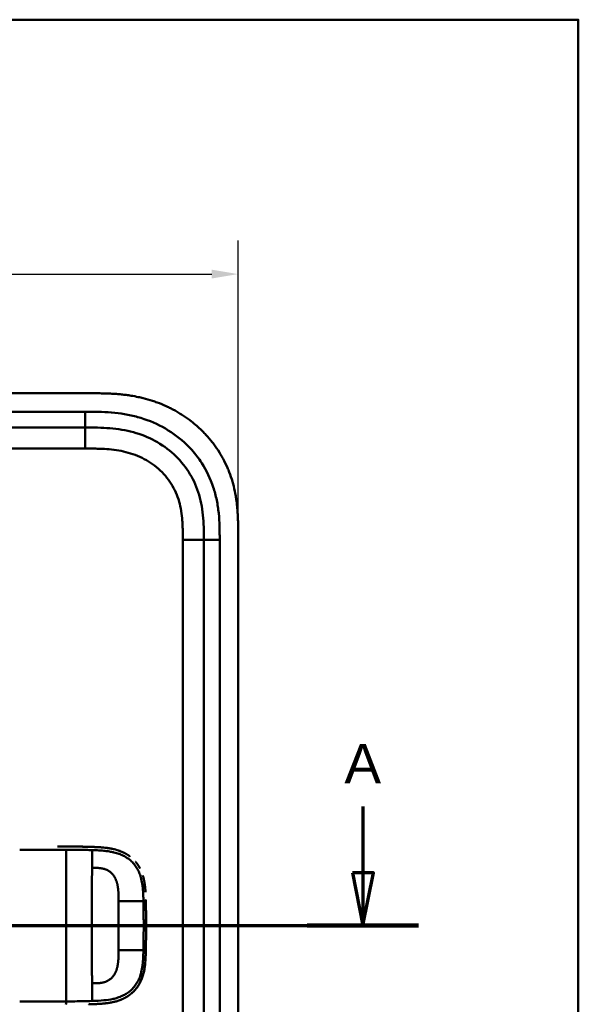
# Model space of a CAD drawing. Header units: millimetres. Extents: x 20 to 833, y 20 to 574.
# Tile 20 of 20: x 714 to 820, y 387 to 574. Entities that reach past the tile are written whole.
import ezdxf

# ---------------------------------------------------------------- set-up
doc = ezdxf.new("R2010")
doc.units = ezdxf.units.MM
doc.header["$LTSCALE"] = 2
for name, color, linetype, lineweight in [('Bemaßungen(DIN)', 7, 'Continuous', 25), ('Schnittansichtslinien(DIN)', 7, 'Continuous', 70), ('Sichtbare Kanten(DIN)', 7, 'Continuous', 50), ('Sichtbare tangentiale Kanten(DIN)', 7, 'Continuous', 50), ('Skizziergeometrie(DIN)', 7, 'Continuous', 50)]:
    doc.layers.add(name, color=color, linetype=linetype, lineweight=lineweight)
doc.styles.add('Aktuell-DINGroßer Text', font='arial.ttf')
doc.styles.add('STANDARD-DIN~0', font='arial.ttf')
doc.dimstyles.new('CAD-LAN', dxfattribs={"dimscale": 2, "dimtxt": 3.5, "dimasz": 2.5, "dimexe": 3.175, "dimexo": 0, "dimgap": 0.8, "dimtad": 1, "dimrnd": 1e-08, "dimtxsty": 'STANDARD-DIN~0', "dimcen": 0.09, "dimdle": 10, "dimclrd": 250, "dimclre": 250, "dimclrt": 250, "dimadec": 0, "dimazin": 2, "dimtfac": 1, "dimtmove": 0, "dimatfit": 3, "dimfxl": 1, "dimtolj": 1, "dimtzin": 0, "dimlwd": 25, "dimlwe": 25, "dimarcsym": 0})

# ---------------------------------------------------------------- blocks, each defined once
blk = doc.blocks.new('Ränder Standardrahmen')
at = {"layer": 'Skizziergeometrie(DIN)', "flags": 128}
blk.add_lwpolyline([(10, 10), (10, 287), (410, 287), (410, 10), (10, 10)], dxfattribs=at)
blk = doc.blocks.new('*D22')
at = {"layer": 'Bemaßungen(DIN)', "color": 250, "linetype": 'Continuous', "lineweight": 25, "true_color": 0x3f3f3f, "transparency": 16777216}
for p, q in [((541.47, 476.32), (541.47, 532.07)), ((755.47, 476.32), (755.47, 532.07)), ((546.47, 525.72), (750.47, 525.72))]:
    blk.add_line(p, q, dxfattribs=at)
at = {"layer": 'Bemaßungen(DIN)', "color": 250, "linetype": 'Continuous', "true_color": 0x3f3f3f, "transparency": 16777216}
for points in [[(546.47, 526.56), (546.47, 524.89), (541.47, 525.72)], [(750.47, 526.56), (750.47, 524.89), (755.47, 525.72)]]:
    blk.add_solid(points, dxfattribs=at)
at = {"layer": 'Defpoints', "color": 0, "linetype": 'Continuous', "transparency": 16777216}
for p in [(755.47, 525.72), (541.47, 476.32), (755.47, 476.32)]:
    blk.add_point(p, dxfattribs=at)
at = {"layer": 'Bemaßungen(DIN)', "color": 250, "linetype": 'Continuous', "lineweight": 25, "true_color": 0x3f3f3f, "transparency": 16777216, "insert": (640.7, 534.35), "char_height": 7, "attachment_point": 1, "style": 'STANDARD-DIN~0'}
blk.add_mtext('\\A1;214', dxfattribs=at)
blk = doc.blocks.new('2DTransSchnitt0')
at = {"layer": 'Schnittansichtslinien(DIN)', "linetype": 'Continuous'}
for p, q in [((260.268, 212.356), (260.268, 206.048)), ((389.57, 212.356), (389.57, 206.048)), ((259.268, 206.048), (260.268, 201.048)), ((261.268, 206.048), (259.268, 206.048)), ((260.268, 206.048), (260.268, 201.048)), ((260.268, 201.048), (261.268, 206.048)), ((388.57, 206.048), (389.57, 201.048)), ((390.57, 206.048), (388.57, 206.048)), ((389.57, 206.048), (389.57, 201.048)), ((389.57, 201.048), (390.57, 206.048)), ((254.987, 201.048), (394.852, 201.048))]:
    blk.add_line(p, q, dxfattribs=at)
at = {"layer": 'Schnittansichtslinien(DIN)', "linetype": 'Continuous', "lineweight": 140}
for p, q in [((254.987, 201.048), (265.55, 201.048)), ((384.289, 201.048), (394.852, 201.048))]:
    blk.add_line(p, q, dxfattribs=at)
at = {"layer": 'Schnittansichtslinien(DIN)', "linetype": 'Continuous', "flags": 128}
for points in [[(259.268, 206.048), (260.268, 201.048), (261.268, 206.048), (259.268, 206.048)], [(388.57, 206.048), (389.57, 201.048), (390.57, 206.048), (388.57, 206.048)]]:
    blk.add_lwpolyline(points, dxfattribs=at)
at = {"layer": 'Schnittansichtslinien(DIN)'}
for points in [[(259.268, 206.048), (260.268, 201.048), (261.268, 206.048), (259.268, 206.048)], [(388.57, 206.048), (389.57, 201.048), (390.57, 206.048), (388.57, 206.048)]]:
    blk.add_solid(points, dxfattribs=at)
at = {"layer": 'Schnittansichtslinien(DIN)', "char_height": 3.734, "attachment_point": 7, "style": 'Aktuell-DINGroßer Text'}
for insert in [(258.515, 214.548), (387.817, 214.548)]:
    blk.add_mtext('A', dxfattribs=dict(at, insert=insert))

msp = doc.modelspace()

# ---------------------------------------------------------------- linework, layer by layer
at = {"layer": 'Sichtbare Kanten(DIN)'}
for p, q in [((727.436, 503.107), (568.953, 503.107)), ((581.513, 496.607), (726.436, 496.607)), ((748.974, 475.323), (748.974, 285.891)), ((755.474, 284.892), (755.474, 476.323)), ((725.201, 417.079), (725.201, 417.079))]:
    msp.add_line(p, q, dxfattribs=at)
for radius, start, end in [(11.7, 33.30625, 33.34865), (11.6, 32.44432, 32.48803), (11.5, 31.57112, 31.61294), (11.7, 326.65937, 326.70471), (11.6, 327.51746, 327.56366), (11.5, 328.39068, 328.43445)]:
    msp.add_arc((722.974, 402.107), radius, start, end, dxfattribs=at)
for points, degree, knots in [([(755.474, 476.323), (755.474, 476.621), (755.474, 477.22), (755.469, 477.973), (755.456, 478.73), (755.438, 479.338), (755.404, 480.102), (755.366, 480.713), (755.291, 481.632), (755.189, 482.551), (754.978, 483.93), (754.724, 485.147), (754.316, 486.65), (753.916, 487.833), (753.324, 489.277), (752.779, 490.401), (752.008, 491.76), (751.324, 492.805), (750.389, 494.054), (749.581, 495.006), (748.5, 496.129), (747.583, 496.973), (746.376, 497.957), (745.364, 498.685), (744.049, 499.518), (742.96, 500.121), (741.559, 500.794), (740.409, 501.268), (738.941, 501.777), (737.748, 502.118), (736.391, 502.43), (735.48, 502.601), (734.565, 502.742), (733.955, 502.821), (733.191, 502.905), (732.581, 502.959), (731.818, 503.013), (731.208, 503.046), (730.295, 503.081), (729.084, 503.106), (728.033, 503.108), (727.436, 503.107)], 3, [0.00000945, 0.00000945, 0.00000945, 0.00000945, 0.02084254, 0.04167563, 0.05209218, 0.07292527, 0.08334182, 0.10417491, 0.11459146, 0.14584109, 0.16667419, 0.20834037, 0.22917346, 0.27083965, 0.29167274, 0.33333892, 0.35417201, 0.3958382, 0.41667129, 0.45833747, 0.47917057, 0.52083675, 0.54166984, 0.58333603, 0.60416912, 0.6458353, 0.66666839, 0.70833458, 0.72916767, 0.77083385, 0.79166695, 0.82291658, 0.83333313, 0.85416622, 0.86458277, 0.88541586, 0.89583241, 0.9166655, 0.92708204, 0.95833168, 0.99999787, 0.99999787, 0.99999787, 0.99999787]), ([(726.436, 496.607), (727.233, 496.607), (728.032, 496.607), (728.828, 496.588), (729.61, 496.57), (730.39, 496.535), (731.163, 496.471), (731.925, 496.407), (732.68, 496.315), (733.427, 496.189), (734.165, 496.064), (734.895, 495.904), (735.614, 495.707), (737.035, 495.315), (738.412, 494.771), (739.702, 494.071), (740.985, 493.376), (742.182, 492.527), (743.25, 491.547), (744.324, 490.561), (745.267, 489.444), (746.046, 488.239), (746.837, 487.014), (747.459, 485.698), (747.91, 484.334), (748.14, 483.639), (748.327, 482.931), (748.474, 482.214), (748.624, 481.484), (748.733, 480.744), (748.809, 479.998), (748.887, 479.235), (748.929, 478.466), (748.951, 477.695), (748.974, 476.904), (748.974, 476.111), (748.974, 475.323)], 3, [-3.5878944, -3.5878944, -3.5878944, -3.5878944, -3.3572287, -3.3572287, -3.3572287, -3.1306176, -3.1306176, -3.1306176, -2.9072135, -2.9072135, -2.9072135, -2.6862733, -2.6862733, -2.6862733, -2.2491592, -2.2491592, -2.2491592, -1.8144231, -1.8144231, -1.8144231, -1.3774736, -1.3774736, -1.3774736, -0.9334768, -0.9334768, -0.9334768, -0.7071202, -0.7071202, -0.7071202, -0.4767742, -0.4767742, -0.4767742, -0.2414597, -0.2414597, -0.2414597, 0, 0, 0, 0]), ([(721.216, 417.095), (721.216, 417.095), (721.217, 417.095), (721.217, 417.095), (721.217, 417.095), (721.218, 417.095), (721.219, 417.095), (721.221, 417.095), (721.223, 417.095), (721.227, 417.095), (721.23, 417.095), (721.238, 417.095), (721.243, 417.095), (721.26, 417.095), (721.271, 417.095), (721.307, 417.095), (721.332, 417.095), (721.422, 417.095), (721.487, 417.095), (721.902, 417.095), (722.252, 417.095), (722.976, 417.095), (723.348, 417.095), (724.071, 417.091), (724.414, 417.089), (724.759, 417.085)], 3, [0, 0, 0, 0, 0.00005223, 0.00005223, 0.00015665, 0.00015665, 0.0003655, 0.0003655, 0.0007832, 0.0007832, 0.00161859, 0.00161859, 0.00328937, 0.00328937, 0.00663094, 0.00663094, 0.01403005, 0.01403005, 0.03376106, 0.03376106, 0.13899858, 0.13899858, 0.25220584, 0.25220584, 0.35698382, 0.35698382, 0.35698382, 0.35698382]), ([(723.72, 417.093), (723.72, 417.093), (723.72, 417.093), (723.72, 417.093), (723.72, 417.093), (723.721, 417.093), (723.721, 417.093), (723.723, 417.093), (723.724, 417.093), (723.729, 417.093), (723.733, 417.093), (723.747, 417.093), (723.758, 417.093), (723.8, 417.093), (723.832, 417.092), (723.961, 417.092), (724.057, 417.091), (724.441, 417.088), (724.729, 417.086), (725.878, 417.071), (726.741, 417.053), (728.176, 417.006), (728.776, 416.984), (730.249, 416.881), (731.119, 416.775), (732.326, 416.481), (732.684, 416.374), (733.157, 416.199), (733.28, 416.151), (733.425, 416.089), (733.448, 416.079), (733.479, 416.066), (733.487, 416.062), (733.499, 416.057), (733.502, 416.056), (733.505, 416.054), (733.506, 416.054), (733.506, 416.054), (733.506, 416.054), (733.506, 416.054), (733.506, 416.054), (733.506, 416.054), (733.506, 416.054), (733.506, 416.054)], 3, [0, 0, 0, 0, 0.0000491, 0.0000491, 0.0000891, 0.0000891, 0.0002091, 0.0002091, 0.0005692, 0.0005692, 0.0016492, 0.0016492, 0.0048893, 0.0048893, 0.0146095, 0.0146095, 0.0437711, 0.0437711, 0.1312516, 0.1312516, 0.3939292, 0.3939292, 0.5799593, 0.5799593, 0.8598793, 0.8598793, 0.9815506, 0.9815506, 1.0251294, 1.0251294, 1.0332985, 1.0332985, 1.036362, 1.036362, 1.0375109, 1.0375109, 1.0376187, 1.0376187, 1.0376591, 1.0376591, 1.0376717, 1.0376717, 1.0376858, 1.0376858, 1.0376858, 1.0376858]), ([(724.759, 417.085), (724.759, 417.085), (724.759, 417.085), (724.759, 417.085), (724.759, 417.085), (724.76, 417.085), (724.761, 417.085), (724.762, 417.085), (724.764, 417.085), (724.77, 417.085), (724.775, 417.085), (724.799, 417.085), (724.819, 417.084), (724.999, 417.082), (725.163, 417.08), (725.316, 417.078), (725.317, 417.078), (725.316, 417.078)], 3, [0, 0, 0, 0, 0.000011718, 0.000011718, 0.000058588, 0.000058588, 0.00024601, 0.00024601, 0.000620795, 0.000620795, 0.00211991, 0.00211991, 0.008116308, 0.008116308, 0.056609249, 0.056609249, 0.056677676, 0.056677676, 0.056677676, 0.056677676]), ([(724.759, 417.085), (724.759, 417.085), (724.759, 417.085), (724.759, 417.085), (724.759, 417.085), (724.76, 417.085), (724.76, 417.085), (724.762, 417.085), (724.763, 417.085), (724.768, 417.085), (724.771, 417.085), (724.786, 417.085), (724.796, 417.085), (724.839, 417.084), (724.871, 417.084), (724.999, 417.082), (725.094, 417.081), (725.476, 417.076), (725.762, 417.071), (726.477, 417.057), (726.902, 417.046), (727.964, 417.014), (728.594, 416.993), (730.157, 416.892), (731.08, 416.785), (732.334, 416.479), (732.692, 416.371), (733.164, 416.196), (733.288, 416.147), (733.432, 416.086), (733.455, 416.076), (733.486, 416.063), (733.495, 416.059), (733.504, 416.055), (733.504, 416.055), (733.505, 416.054), (733.506, 416.054), (733.506, 416.054), (733.506, 416.054), (733.506, 416.054), (733.506, 416.054), (733.506, 416.054)], 3, [0, 0, 0, 0, 0.00005241, 0.00005241, 0.00009242, 0.00009242, 0.00021245, 0.00021245, 0.0005725, 0.0005725, 0.00165256, 0.00165256, 0.00489264, 0.00489264, 0.01461281, 0.01461281, 0.04377449, 0.04377449, 0.13125587, 0.13125587, 0.2625352, 0.2625352, 0.45952046, 0.45952046, 0.75581351, 0.75581351, 0.87730662, 0.87730662, 0.92088603, 0.92088603, 0.92905535, 0.92905535, 0.93211897, 0.93211897, 0.93240621, 0.93240621, 0.93251398, 0.93251398, 0.93253419, 0.93253419, 0.93255263, 0.93255263, 0.93255263, 0.93255263]), ([(725.897, 417.068), (725.897, 417.068), (725.898, 417.068), (725.898, 417.068), (725.898, 417.068), (725.899, 417.068), (725.899, 417.068), (725.901, 417.068), (725.902, 417.068), (725.905, 417.068), (725.907, 417.068), (725.94, 417.067), (725.972, 417.067), (726.039, 417.065), (726.075, 417.065), (726.236, 417.061), (726.363, 417.059), (726.488, 417.056), (726.49, 417.056), (726.492, 417.056), (726.492, 417.056), (726.492, 417.056)], 3, [0, 0, 0, 0, 0.0000377, 0.0000377, 0.000112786, 0.000112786, 0.000262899, 0.000262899, 0.000563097, 0.000563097, 0.001163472, 0.001163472, 0.0107696, 0.0107696, 0.021744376, 0.021744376, 0.060254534, 0.060254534, 0.060863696, 0.060863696, 0.060907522, 0.060907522, 0.060907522, 0.060907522]), ([(727.156, 417.038), (727.156, 417.038), (727.156, 417.038), (727.157, 417.038), (727.157, 417.038), (727.158, 417.038), (727.158, 417.038), (727.16, 417.038), (727.161, 417.038), (727.165, 417.038), (727.169, 417.038), (727.183, 417.038), (727.194, 417.037), (727.236, 417.036), (727.267, 417.035), (727.393, 417.031), (727.487, 417.028), (727.589, 417.025), (727.598, 417.025), (727.613, 417.024), (727.62, 417.024), (727.626, 417.024), (727.626, 417.024), (727.627, 417.024), (727.627, 417.024), (727.627, 417.024), (727.627, 417.024), (727.627, 417.024), (727.627, 417.024), (727.627, 417.024)], 3, [0, 0, 0, 0, 0.00008353, 0.00008353, 0.00012354, 0.00012354, 0.000243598, 0.000243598, 0.00060375, 0.00060375, 0.001683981, 0.001683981, 0.004924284, 0.004924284, 0.014644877, 0.014644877, 0.043810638, 0.043810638, 0.046544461, 0.046544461, 0.048595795, 0.048595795, 0.048641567, 0.048641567, 0.048665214, 0.048665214, 0.048677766, 0.048677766, 0.048692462, 0.048692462, 0.048692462, 0.048692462]), ([(734.938, 415.224), (734.715, 415.391), (734.438, 415.577), (734.152, 415.745), (733.857, 415.896), (733.556, 416.032), (733.506, 416.054)], 5, [0.94147194, 0.94147194, 0.94147194, 0.94147194, 0.94147194, 0.94147194, 1.09060804, 1.12015227, 1.12015227, 1.12015227, 1.12015227, 1.12015227, 1.12015227]), ([(736.83, 412.999), (736.812, 413.033), (736.673, 413.292), (736.521, 413.542), (736.358, 413.782), (736.183, 414.01), (736.023, 414.2)], 5, [0.63578119, 0.63578119, 0.63578119, 0.63578119, 0.63578119, 0.63578119, 0.65520572, 0.78405735, 0.78405735, 0.78405735, 0.78405735, 0.78405735, 0.78405735]), ([(737.766, 409.911), (737.732, 410.158), (737.675, 410.503), (737.607, 410.845), (737.524, 411.184), (737.427, 411.517), (737.398, 411.611)], 5, [0.31433668, 0.31433668, 0.31433668, 0.31433668, 0.31433668, 0.31433668, 0.43750456, 0.48594884, 0.48594884, 0.48594884, 0.48594884, 0.48594884, 0.48594884]), ([(737.766, 409.911), (737.766, 409.911), (737.766, 409.91), (737.766, 409.91), (737.766, 409.91), (737.767, 409.91), (737.767, 409.909), (737.767, 409.908), (737.767, 409.906), (737.768, 409.902), (737.768, 409.898), (737.77, 409.884), (737.772, 409.873), (737.777, 409.83), (737.782, 409.798), (737.798, 409.67), (737.81, 409.574), (737.853, 409.189), (737.877, 408.899), (737.9, 408.546), (737.904, 408.484), (737.908, 408.423)], 3, [0, 0, 0, 0, 0.00003489, 0.00003489, 0.00007493, 0.00007493, 0.00019502, 0.00019502, 0.00055514, 0.00055514, 0.00163526, 0.00163526, 0.00487537, 0.00487537, 0.01459547, 0.01459547, 0.04375692, 0.04375692, 0.13126731, 0.13126731, 0.14987755, 0.14987755, 0.14987755, 0.14987755]), ([(737.962, 406.962), (737.962, 406.962), (737.962, 406.962), (737.962, 406.962), (737.962, 406.961), (737.962, 406.961), (737.962, 406.96), (737.962, 406.957), (737.962, 406.954), (737.962, 406.938), (737.962, 406.925), (737.965, 406.811), (737.967, 406.71), (737.97, 406.598), (737.97, 406.575), (737.97, 406.575)], 3, [0, 0, 0, 0, 0.000014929, 0.000014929, 0.000074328, 0.000074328, 0.000193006, 0.000193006, 0.001142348, 0.001142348, 0.004939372, 0.004939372, 0.035320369, 0.035320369, 0.038683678, 0.038683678, 0.038683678, 0.038683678]), ([(737.986, 405.768), (737.983, 405.902), (737.981, 406.037), (737.978, 406.172), (737.976, 406.307), (737.973, 406.441), (737.97, 406.575)], 3, [0.366689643, 0.366689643, 0.366689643, 0.366689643, 0.406900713, 0.406900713, 0.406900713, 0.447266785, 0.447266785, 0.447266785, 0.447266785]), ([(737.986, 405.768), (737.986, 405.768), (737.986, 405.767), (737.986, 405.767), (737.986, 405.767), (737.986, 405.766), (737.986, 405.766), (737.986, 405.764), (737.986, 405.763), (737.986, 405.758), (737.986, 405.755), (737.986, 405.74), (737.986, 405.73), (737.987, 405.686), (737.987, 405.654), (737.99, 405.524), (737.991, 405.427), (737.993, 405.303), (737.993, 405.277), (737.994, 405.237), (737.994, 405.223), (737.994, 405.204), (737.995, 405.197), (737.995, 405.187), (737.995, 405.184), (737.995, 405.179), (737.995, 405.177), (737.995, 405.174), (737.995, 405.174), (737.995, 405.172), (737.995, 405.172), (737.995, 405.171), (737.995, 405.171), (737.995, 405.171), (737.995, 405.171), (737.995, 405.17), (737.995, 405.17), (737.995, 405.17), (737.995, 405.17), (737.995, 405.17)], 3, [0, 0, 0, 0, 0.000053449, 0.000053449, 0.000093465, 0.000093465, 0.000213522, 0.000213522, 0.000573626, 0.000573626, 0.001653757, 0.001653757, 0.004893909, 0.004893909, 0.014614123, 0.014614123, 0.043774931, 0.043774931, 0.051769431, 0.051769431, 0.055766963, 0.055766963, 0.057765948, 0.057765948, 0.05876565, 0.05876565, 0.059265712, 0.059265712, 0.059515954, 0.059515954, 0.059641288, 0.059641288, 0.059704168, 0.059704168, 0.059735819, 0.059735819, 0.059751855, 0.059751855, 0.059768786, 0.059768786, 0.059768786, 0.059768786]), ([(738.003, 404.583), (738.001, 404.724), (737.999, 404.865), (737.997, 405.006), (737.997, 405.061), (737.996, 405.115), (737.995, 405.17)], 3, [0.248417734, 0.248417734, 0.248417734, 0.248417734, 0.290654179, 0.290654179, 0.290654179, 0.307101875, 0.307101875, 0.307101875, 0.307101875]), ([(738.003, 404.583), (738.003, 404.583), (738.003, 404.583), (738.003, 404.582), (738.003, 404.582), (738.003, 404.582), (738.003, 404.581), (738.003, 404.58), (738.003, 404.579), (738.003, 404.574), (738.003, 404.57), (738.003, 404.556), (738.003, 404.545), (738.004, 404.502), (738.004, 404.469), (738.005, 404.34), (738.006, 404.243), (738.007, 404.121), (738.008, 404.097), (738.008, 404.06), (738.008, 404.048), (738.008, 404.03), (738.008, 404.024), (738.008, 404.015), (738.009, 404.012), (738.009, 404.007), (738.009, 404.006), (738.009, 404.003), (738.009, 404.003), (738.009, 404.002), (738.009, 404.001), (738.009, 404.001), (738.009, 404), (738.009, 404), (738.009, 404), (738.009, 404), (738.009, 404), (738.009, 404), (738.009, 404), (738.009, 404)], 3, [0, 0, 0, 0, 0.000031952, 0.000031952, 0.000071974, 0.000071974, 0.000192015, 0.000192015, 0.000552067, 0.000552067, 0.001632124, 0.001632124, 0.004872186, 0.004872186, 0.014592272, 0.014592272, 0.043752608, 0.043752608, 0.05104132, 0.05104132, 0.054685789, 0.054685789, 0.056508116, 0.056508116, 0.057419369, 0.057419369, 0.057875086, 0.057875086, 0.058103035, 0.058103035, 0.058217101, 0.058217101, 0.058274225, 0.058274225, 0.058302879, 0.058302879, 0.058317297, 0.058317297, 0.058332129, 0.058332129, 0.058332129, 0.058332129]), ([(738.013, 403.422), (738.012, 403.562), (738.011, 403.702), (738.01, 403.842), (738.01, 403.895), (738.009, 403.947), (738.009, 404)], 3, [0.132443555, 0.132443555, 0.132443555, 0.132443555, 0.174407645, 0.174407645, 0.174407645, 0.190155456, 0.190155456, 0.190155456, 0.190155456]), ([(738.017, 402.317), (738.017, 402.317), (738.017, 402.317), (738.017, 402.316), (738.017, 402.316), (738.017, 402.316), (738.017, 402.315), (738.017, 402.314), (738.017, 402.313), (738.017, 402.308), (738.017, 402.304), (738.017, 402.29), (738.017, 402.279), (738.017, 402.236), (738.017, 402.203), (738.017, 402.074), (738.017, 401.977), (738.017, 401.588), (738.016, 401.296), (738.012, 400.567), (738.008, 400.13), (738, 399.364), (737.995, 399.036), (737.975, 397.756), (737.965, 396.801), (737.913, 395.851)], 3, [0, 0, 0, 0, 0.00008576, 0.00008576, 0.00012576, 0.00012576, 0.00024577, 0.00024577, 0.00060577, 0.00060577, 0.00168578, 0.00168578, 0.0049258, 0.0049258, 0.01464581, 0.01464581, 0.04380589, 0.04380589, 0.13128689, 0.13128689, 0.26250768, 0.26250768, 0.36092522, 0.36092522, 0.64677928, 0.64677928, 0.64677928, 0.64677928]), ([(738.013, 403.422), (738.013, 403.422), (738.013, 403.421), (738.013, 403.421), (738.013, 403.421), (738.013, 403.42), (738.013, 403.42), (738.013, 403.418), (738.013, 403.417), (738.013, 403.412), (738.013, 403.408), (738.013, 403.394), (738.013, 403.383), (738.013, 403.34), (738.014, 403.308), (738.014, 403.178), (738.015, 403.081), (738.016, 402.692), (738.017, 402.4), (738.017, 401.671), (738.016, 401.234), (738.011, 400.391), (738.007, 399.986), (738.002, 399.58)], 3, [0, 0, 0, 0, 0.00006518, 0.00006518, 0.00010518, 0.00010518, 0.00022519, 0.00022519, 0.00058521, 0.00058521, 0.00166523, 0.00166523, 0.00490526, 0.00490526, 0.01462529, 0.01462529, 0.04378543, 0.04378543, 0.13126692, 0.13126692, 0.26248759, 0.26248759, 0.38414897, 0.38414897, 0.38414897, 0.38414897]), ([(738.015, 401.224), (738.016, 401.282), (738.016, 401.383), (738.016, 401.485), (738.017, 401.586), (738.017, 401.688), (738.017, 401.732)], 5, [0.378128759, 0.378128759, 0.378128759, 0.378128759, 0.378128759, 0.378128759, 0.40694036, 0.428804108, 0.428804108, 0.428804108, 0.428804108, 0.428804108, 0.428804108]), ([(738.008, 400.151), (738.008, 400.151), (738.008, 400.15), (738.008, 400.15), (738.008, 400.15), (738.008, 400.149), (738.008, 400.149), (738.008, 400.147), (738.008, 400.146), (738.008, 400.141), (738.008, 400.138), (738.008, 400.123), (738.008, 400.113), (738.007, 400.069), (738.007, 400.037), (738.006, 399.907), (738.005, 399.81), (738.002, 399.548), (738, 399.382), (737.998, 399.217)], 3, [0, 0, 0, 0, 0.000075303, 0.000075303, 0.000115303, 0.000115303, 0.000235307, 0.000235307, 0.000595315, 0.000595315, 0.001675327, 0.001675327, 0.00491534, 0.00491534, 0.014635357, 0.014635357, 0.043795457, 0.043795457, 0.093385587, 0.093385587, 0.093385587, 0.093385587]), ([(737.995, 398.997), (737.995, 398.992), (737.993, 398.891), (737.984, 398.298), (737.974, 397.758), (737.961, 397.219)], 3, [0.11540998, 0.11540998, 0.11540998, 0.11540998, 0.13127697, 0.13127697, 0.29329903, 0.29329903, 0.29329903, 0.29329903]), ([(737.995, 398.997), (737.995, 398.997), (737.995, 398.997), (737.995, 398.996), (737.995, 398.996), (737.995, 398.996), (737.995, 398.995), (737.995, 398.994), (737.995, 398.993), (737.994, 398.988), (737.994, 398.984), (737.994, 398.97), (737.994, 398.959), (737.993, 398.916), (737.993, 398.883), (737.991, 398.754), (737.989, 398.657), (737.987, 398.523), (737.987, 398.487), (737.986, 398.436), (737.986, 398.423), (737.985, 398.407), (737.985, 398.404), (737.985, 398.401), (737.985, 398.401), (737.985, 398.401), (737.985, 398.4), (737.985, 398.4), (737.985, 398.4), (737.985, 398.4), (737.985, 398.4), (737.985, 398.4)], 3, [0, 0, 0, 0, 0.000042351, 0.000042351, 0.000082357, 0.000082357, 0.000202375, 0.000202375, 0.000562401, 0.000562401, 0.001642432, 0.001642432, 0.004882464, 0.004882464, 0.014602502, 0.014602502, 0.043762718, 0.043762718, 0.054697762, 0.054697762, 0.058798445, 0.058798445, 0.059567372, 0.059567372, 0.059642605, 0.059642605, 0.059680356, 0.059680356, 0.059699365, 0.059699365, 0.059718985, 0.059718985, 0.059718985, 0.059718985]), ([(737.995, 398.997), (737.995, 398.992), (737.993, 398.885), (737.991, 398.738), (737.989, 398.648), (737.987, 398.523), (737.987, 398.489), (737.986, 398.443), (737.986, 398.43), (737.985, 398.412), (737.985, 398.408), (737.985, 398.402), (737.985, 398.402), (737.985, 398.401), (737.985, 398.401), (737.985, 398.401), (737.985, 398.4), (737.985, 398.4), (737.985, 398.4), (737.985, 398.4), (737.985, 398.4), (737.985, 398.4)], 3, [0.442471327, 0.442471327, 0.442471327, 0.442471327, 0.459325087, 0.459325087, 0.486465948, 0.486465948, 0.496643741, 0.496643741, 0.500460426, 0.500460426, 0.501891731, 0.501891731, 0.50203941, 0.50203941, 0.502113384, 0.502113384, 0.502150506, 0.502150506, 0.5021692, 0.5021692, 0.502188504, 0.502188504, 0.502188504, 0.502188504]), ([(737.961, 397.219), (737.944, 396.48), (737.92, 395.739), (737.774, 394.192), (737.641, 393.379), (737.331, 392.359), (737.244, 392.109), (737.112, 391.785), (737.077, 391.705), (737.03, 391.599), (737.018, 391.573), (736.988, 391.507), (736.961, 391.452), (736.95, 391.429)], 3, [0, 0, 0, 0, 0.22193151, 0.22193151, 0.46716047, 0.46716047, 0.54829248, 0.54829248, 0.5753061, 0.5753061, 0.58430945, 0.58430945, 0.59766622, 0.59766622, 0.59766622, 0.59766622]), ([(737.97, 397.612), (737.97, 397.612), (737.97, 397.611), (737.97, 397.611), (737.97, 397.611), (737.97, 397.61), (737.97, 397.61), (737.97, 397.608), (737.97, 397.607), (737.97, 397.603), (737.97, 397.599), (737.969, 397.585), (737.969, 397.574), (737.968, 397.531), (737.968, 397.498), (737.965, 397.383), (737.963, 397.301), (737.961, 397.219)], 3, [0, 0, 0, 0, 0.000033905, 0.000033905, 0.000073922, 0.000073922, 0.000193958, 0.000193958, 0.000554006, 0.000554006, 0.001634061, 0.001634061, 0.004874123, 0.004874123, 0.014594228, 0.014594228, 0.039322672, 0.039322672, 0.039322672, 0.039322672]), ([(737.497, 392.926), (737.504, 392.951), (737.585, 393.259), (737.653, 393.571), (737.711, 393.885), (737.758, 394.2), (737.795, 394.49)], 5, [1.29338836, 1.29338836, 1.29338836, 1.29338836, 1.29338836, 1.29338836, 1.30638847, 1.4503927, 1.4503927, 1.4503927, 1.4503927, 1.4503927, 1.4503927]), ([(737.497, 392.926), (737.497, 392.926), (737.497, 392.926), (737.497, 392.925), (737.497, 392.925), (737.497, 392.925), (737.497, 392.925), (737.497, 392.924), (737.497, 392.923), (737.495, 392.915), (737.493, 392.908), (737.488, 392.891), (737.485, 392.881), (737.476, 392.847), (737.469, 392.822), (737.425, 392.666), (737.385, 392.535), (737.286, 392.232), (737.223, 392.061), (736.86, 391.162), (736.45, 390.479), (735.774, 389.702), (735.581, 389.507), (735.311, 389.265), (735.242, 389.206), (735.148, 389.13), (735.125, 389.111), (735.072, 389.068), (735.034, 389.039), (735.011, 389.021)], 3, [0, 0, 0, 0, 0.00001917, 0.00001917, 0.00005748, 0.00005748, 0.0001341, 0.0001341, 0.00028731, 0.00028731, 0.00273867, 0.00273867, 0.00568458, 0.00568458, 0.01354037, 0.01354037, 0.0554501, 0.0554501, 0.11134724, 0.11134724, 0.35517064, 0.35517064, 0.44356656, 0.44356656, 0.47298674, 0.47298674, 0.48279189, 0.48279189, 0.49507846, 0.49507846, 0.49507846, 0.49507846]), ([(736.138, 390.129), (736.271, 390.297), (736.451, 390.542), (736.618, 390.8), (736.771, 391.069), (736.911, 391.347), (736.95, 391.429)], 5, [0.97812109, 0.97812109, 0.97812109, 0.97812109, 0.97812109, 0.97812109, 1.08869603, 1.13469166, 1.13469166, 1.13469166, 1.13469166, 1.13469166, 1.13469166]), ([(733.399, 388.089), (733.471, 388.12), (733.811, 388.268), (734.143, 388.437), (734.466, 388.627), (734.776, 388.84), (735.011, 389.021)], 5, [0.61062915, 0.61062915, 0.61062915, 0.61062915, 0.61062915, 0.61062915, 0.65331117, 0.81171679, 0.81171679, 0.81171679, 0.81171679, 0.81171679, 0.81171679]), ([(727.632, 387.166), (727.632, 387.166), (727.631, 387.166), (727.631, 387.166), (727.631, 387.166), (727.631, 387.166), (727.631, 387.166), (727.63, 387.166), (727.629, 387.166), (727.626, 387.165), (727.624, 387.165), (727.615, 387.165), (727.609, 387.165), (727.583, 387.164), (727.563, 387.163), (727.484, 387.161), (727.425, 387.159), (727.329, 387.156), (727.292, 387.155), (727.236, 387.153), (727.217, 387.153), (727.19, 387.152), (727.18, 387.152), (727.166, 387.151), (727.162, 387.151), (727.155, 387.151), (727.152, 387.151), (727.149, 387.151), (727.147, 387.151), (727.146, 387.151), (727.145, 387.151), (727.144, 387.151), (727.144, 387.151), (727.143, 387.151), (727.143, 387.151), (727.143, 387.151), (727.143, 387.151), (727.143, 387.151), (727.143, 387.151), (727.143, 387.151), (727.143, 387.151), (727.143, 387.151)], 3, [0, 0, 0, 0, 0.000030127, 0.000030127, 0.00007034, 0.00007034, 0.000146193, 0.000146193, 0.000373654, 0.000373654, 0.001055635, 0.001055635, 0.003100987, 0.003100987, 0.009236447, 0.009236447, 0.027643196, 0.027643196, 0.039082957, 0.039082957, 0.044805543, 0.044805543, 0.047668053, 0.047668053, 0.049100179, 0.049100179, 0.049817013, 0.049817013, 0.050176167, 0.050176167, 0.050356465, 0.050356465, 0.050447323, 0.050447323, 0.050493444, 0.050493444, 0.050517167, 0.050517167, 0.050529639, 0.050529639, 0.050543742, 0.050543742, 0.050543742, 0.050543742]), ([(727.632, 387.166), (727.655, 387.166), (727.677, 387.167), (727.744, 387.169), (727.787, 387.171), (727.83, 387.172)], 3, [0.495122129, 0.495122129, 0.495122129, 0.495122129, 0.502349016, 0.502349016, 0.515895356, 0.515895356, 0.515895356, 0.515895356]), ([(727.83, 387.172), (727.83, 387.172), (728.246, 387.186), (729.03, 387.217), (729.806, 387.265), (730.566, 387.345), (731.313, 387.476), (731.662, 387.551)], 5, [0, 0, 0, 0, 0, 0, 0.00023388, 0.21792631, 0.41257681, 0.41257681, 0.41257681, 0.41257681, 0.41257681, 0.41257681]), ([(733.398, 388.089), (733.398, 388.089), (733.398, 388.089), (733.398, 388.089), (733.397, 388.089), (733.395, 388.088), (733.394, 388.087), (733.388, 388.084), (733.383, 388.083), (733.366, 388.075), (733.354, 388.07), (733.275, 388.038), (733.209, 388.011), (733.052, 387.951), (732.962, 387.918), (732.628, 387.802), (732.381, 387.727), (732.047, 387.64), (731.963, 387.619), (731.85, 387.593), (731.822, 387.586), (731.75, 387.57), (731.692, 387.557), (731.662, 387.551)], 3, [0, 0, 0, 0, 0.00003654, 0.00003654, 0.00018252, 0.00018252, 0.00076618, 0.00076618, 0.00242803, 0.00242803, 0.00685953, 0.00685953, 0.03049567, 0.03049567, 0.06201177, 0.06201177, 0.14610438, 0.14610438, 0.17411752, 0.17411752, 0.18345462, 0.18345462, 0.19786847, 0.19786847, 0.19786847, 0.19786847])]:
    msp.add_open_spline(points, degree=degree, knots=knots, dxfattribs=at)
for points in [[(728.735, 416.98), (728.555, 416.989), (728.374, 416.997), (728.193, 417.004), (728.012, 417.011), (727.83, 417.017)], [(731.815, 416.605), (731.489, 416.679), (731.16, 416.742), (730.829, 416.794), (730.496, 416.837), (730.161, 416.873)]]:
    msp.add_open_spline(points, degree=5, dxfattribs=at)
at = {"layer": 'Sichtbare tangentiale Kanten(DIN)'}
for p, q in [((726.436, 496.607), (726.436, 499.607)), ((726.437, 492.607), (726.437, 496.607)), ((726.437, 492.607), (691.548, 492.607)), ((744.974, 475.323), (748.974, 475.323)), ((744.974, 285.892), (744.974, 475.323)), ((748.974, 475.323), (751.974, 475.323)), ((732.785, 406.753), (732.786, 406.761)), ((737.51, 406.753), (732.785, 406.753)), ((732.785, 397.437), (732.786, 397.428)), ((737.51, 397.437), (732.785, 397.437)), ((722.823, 387.705), (722.83, 387.705))]:
    msp.add_line(p, q, dxfattribs=at)
for centre, major_axis, start_param, end_param in [((732.868, 401.535), (-0.005, 10.727), 1.0628535, 1.5185692), ((732.868, 402.654), (-0.005, -10.727), 4.7645546, 5.2203318)]:
    msp.add_ellipse(centre, major_axis=major_axis, ratio=0.0085792, start_param=start_param, end_param=end_param, dxfattribs=at)
for points, degree in [([(726.436, 499.607), (678.128, 499.607), (629.82, 499.607), (581.513, 499.607)], 3), ([(751.974, 285.891), (751.974, 349.035), (751.974, 412.179), (751.974, 475.323)], 3), ([(722.83, 402.095), (722.83, 405.57), (722.83, 409.044), (722.83, 412.194), (722.83, 414.695), (722.83, 416.484)], 5), ([(727.767, 413.06), (727.773, 413.844), (727.781, 414.579), (727.79, 415.254), (727.801, 415.864), (727.814, 416.409)], 5), ([(727.767, 413.06), (727.752, 411.267), (727.743, 409.19), (727.737, 406.897), (727.735, 404.496), (727.735, 402.095)], 5), ([(727.735, 402.095), (726.221, 402.095), (724.611, 402.095), (722.83, 402.095)], 3), ([(722.83, 402.094), (722.83, 398.62), (722.83, 395.145), (722.83, 391.995), (722.83, 389.494), (722.83, 387.705)], 5), ([(727.735, 402.095), (729.27, 402.095), (730.95, 402.095), (732.776, 402.095)], 3), ([(727.767, 391.129), (727.752, 392.923), (727.743, 394.999), (727.737, 397.292), (727.735, 399.693), (727.735, 402.094)], 5), ([(727.767, 391.129), (727.778, 389.815), (727.793, 388.686), (727.814, 387.781)], 3)]:
    msp.add_open_spline(points, degree=degree, dxfattribs=at)
for points, degree, knots in [([(746.662, 492.357), (746.222, 492.848), (745.757, 493.317), (745.278, 493.757), (744.032, 494.9), (742.618, 495.903), (741.132, 496.708), (739.659, 497.507), (738.063, 498.142), (736.43, 498.594), (736.423, 498.595), (736.417, 498.597), (736.411, 498.599), (735.6, 498.822), (734.779, 499.002), (733.952, 499.142), (733.944, 499.144), (733.936, 499.145), (733.928, 499.146), (733.105, 499.286), (732.277, 499.387), (731.456, 499.457), (731.441, 499.458), (731.427, 499.459), (731.412, 499.46), (730.604, 499.528), (729.808, 499.566), (728.94, 499.587), (728.926, 499.587), (728.912, 499.587), (728.897, 499.588), (728.05, 499.607), (727.243, 499.607), (726.436, 499.607)], 3, [62.3330097, 62.3330097, 62.3330097, 62.3330097, 62.5305174, 62.5305174, 62.5305174, 63.0434936, 63.0434936, 63.0434936, 63.5522372, 63.5522372, 63.5522372, 63.5542072, 63.5542072, 63.5542072, 63.806635, 63.806635, 63.806635, 63.8090669, 63.8090669, 63.8090669, 64.0604029, 64.0604029, 64.0604029, 64.0649103, 64.0649103, 64.0649103, 64.312256, 64.312256, 64.312256, 64.3163273, 64.3163273, 64.3163273, 64.5584117, 64.5584117, 64.5584117, 64.5584117]), ([(744.974, 475.323), (744.974, 475.558), (744.974, 475.793), (744.974, 476.029), (744.973, 476.173), (744.973, 476.316), (744.972, 476.46), (744.971, 476.532), (744.97, 476.604), (744.97, 476.676), (744.968, 476.819), (744.966, 476.963), (744.964, 477.107), (744.962, 477.183), (744.961, 477.259), (744.959, 477.335), (744.957, 477.411), (744.955, 477.488), (744.953, 477.564), (744.949, 477.716), (744.944, 477.868), (744.938, 478.026), (744.925, 478.335), (744.909, 478.629), (744.887, 478.933), (744.886, 478.941), (744.886, 478.948), (744.885, 478.956), (744.84, 479.572), (744.773, 480.162), (744.677, 480.751), (744.676, 480.76), (744.674, 480.768), (744.673, 480.777), (744.575, 481.371), (744.446, 481.958), (744.28, 482.536), (744.279, 482.54), (744.277, 482.544), (744.276, 482.549), (744.107, 483.137), (743.897, 483.72), (743.65, 484.279), (743.401, 484.844), (743.108, 485.397), (742.779, 485.922), (742.448, 486.45), (742.075, 486.958), (741.67, 487.433), (741.265, 487.909), (740.821, 488.36), (740.352, 488.774), (739.884, 489.186), (739.385, 489.568), (738.864, 489.913), (738.345, 490.257), (737.8, 490.568), (737.241, 490.84), (736.682, 491.113), (736.101, 491.351), (735.515, 491.553), (735.511, 491.554), (735.508, 491.555), (735.504, 491.556), (734.925, 491.755), (734.329, 491.921), (733.729, 492.055), (733.724, 492.056), (733.719, 492.057), (733.713, 492.058), (733.124, 492.19), (732.532, 492.291), (731.931, 492.368), (731.922, 492.369), (731.913, 492.371), (731.904, 492.372), (731.311, 492.448), (730.723, 492.499), (730.105, 492.535), (730.098, 492.536), (730.091, 492.536), (730.083, 492.537), (729.778, 492.554), (729.484, 492.567), (729.182, 492.577), (728.872, 492.587), (728.564, 492.594), (728.256, 492.598), (727.648, 492.607), (727.042, 492.607), (726.437, 492.607)], 3, [0, 0, 0, 0, 0.0705873, 0.0705873, 0.0705873, 0.1137179, 0.1137179, 0.1137179, 0.1352831, 0.1352831, 0.1352831, 0.1784136, 0.1784136, 0.1784136, 0.2012726, 0.2012726, 0.2012726, 0.2241316, 0.2241316, 0.2241316, 0.2698495, 0.2698495, 0.2698495, 0.3590927, 0.3590927, 0.3590927, 0.3612854, 0.3612854, 0.3612854, 0.5416288, 0.5416288, 0.5416288, 0.5443466, 0.5443466, 0.5443466, 0.7261398, 0.7261398, 0.7261398, 0.7274618, 0.7274618, 0.7274618, 0.9125406, 0.9125406, 0.9125406, 1.0993955, 1.0993955, 1.0993955, 1.287363, 1.287363, 1.287363, 1.4757635, 1.4757635, 1.4757635, 1.6635531, 1.6635531, 1.6635531, 1.8510157, 1.8510157, 1.8510157, 2.0384148, 2.0384148, 2.0384148, 2.039499, 2.039499, 2.039499, 2.2246161, 2.2246161, 2.2246161, 2.2262652, 2.2262652, 2.2262652, 2.4084074, 2.4084074, 2.4084074, 2.4112205, 2.4112205, 2.4112205, 2.5912707, 2.5912707, 2.5912707, 2.5934316, 2.5934316, 2.5934316, 2.6826872, 2.6826872, 2.6826872, 2.7744645, 2.7744645, 2.7744645, 2.9560325, 2.9560325, 2.9560325, 2.9560325]), ([(751.95, 477.78), (751.924, 478.687), (751.876, 479.493), (751.794, 480.302), (751.792, 480.316), (751.791, 480.33), (751.789, 480.344), (751.704, 481.166), (751.581, 481.998), (751.413, 482.817), (751.411, 482.824), (751.41, 482.831), (751.408, 482.838), (751.239, 483.661), (751.022, 484.48), (750.758, 485.278), (750.757, 485.281), (750.756, 485.285), (750.755, 485.288), (750.221, 486.895), (749.476, 488.457), (748.566, 489.867), (748.004, 490.736), (747.364, 491.574), (746.662, 492.357)], 3, [60.7442414, 60.7442414, 60.7442414, 60.7442414, 60.9926868, 60.9926868, 60.9926868, 60.9969826, 60.9969826, 60.9969826, 61.2495144, 61.2495144, 61.2495144, 61.2516357, 61.2516357, 61.2516357, 61.5053772, 61.5053772, 61.5053772, 61.5065193, 61.5065193, 61.5065193, 62.0178341, 62.0178341, 62.0178341, 62.3330097, 62.3330097, 62.3330097, 62.3330097]), ([(751.974, 475.323), (751.974, 475.442), (751.974, 475.562), (751.974, 475.781), (751.974, 475.881), (751.973, 476.081), (751.973, 476.181), (751.97, 476.781), (751.964, 477.281), (751.95, 477.78)], 3, [60.49845366, 60.49845366, 60.49845366, 60.49845366, 60.53427733, 60.53427733, 60.56427219, 60.56427219, 60.59426706, 60.59426706, 60.74424136, 60.74424136, 60.74424136, 60.74424136]), ([(714.042, 416.484), (714.211, 416.484), (714.382, 416.484), (714.551, 416.484), (714.749, 416.484), (714.947, 416.484), (715.163, 416.484), (715.562, 416.484), (715.91, 416.484), (716.249, 416.484), (716.282, 416.484), (716.318, 416.484), (716.356, 416.484), (716.705, 416.484), (717.03, 416.484), (717.362, 416.484), (717.727, 416.484), (718.088, 416.484), (718.451, 416.484), (718.814, 416.484), (719.175, 416.484), (719.532, 416.484), (719.67, 416.484), (719.811, 416.484), (719.952, 416.484), (720.178, 416.484), (720.401, 416.484), (720.627, 416.484), (720.998, 416.484), (721.365, 416.484), (721.736, 416.484), (722.098, 416.484), (722.463, 416.484), (722.814, 416.484), (722.824, 416.484), (722.827, 416.484), (722.83, 416.484)], 3, [0, 0, 0, 0, 0.05078067, 0.05078067, 0.05078067, 0.1102021, 0.1102021, 0.1102021, 0.2202767, 0.2202767, 0.2202767, 0.23095286, 0.23095286, 0.23095286, 0.33022951, 0.33022951, 0.33022951, 0.4395805, 0.4395805, 0.4395805, 0.54854182, 0.54854182, 0.54854182, 0.59063446, 0.59063446, 0.59063446, 0.6580998, 0.6580998, 0.6580998, 0.76890548, 0.76890548, 0.76890548, 0.8770848, 0.8770848, 0.8770848, 0.87997457, 0.87997457, 0.87997457, 0.87997457]), ([(722.83, 416.484), (722.85, 416.484), (722.87, 416.484), (722.89, 416.484), (723.1, 416.484), (723.307, 416.484), (723.514, 416.484), (723.721, 416.483), (723.927, 416.482), (724.134, 416.48), (724.341, 416.479), (724.547, 416.477), (724.752, 416.475), (724.829, 416.474), (724.906, 416.473), (724.984, 416.473), (725.112, 416.471), (725.241, 416.469), (725.369, 416.467), (725.577, 416.464), (725.781, 416.461), (725.985, 416.457), (726.189, 416.453), (726.394, 416.449), (726.599, 416.444), (726.804, 416.439), (727.007, 416.434), (727.208, 416.428), (727.409, 416.422), (727.612, 416.416), (727.814, 416.409)], 3, [0, 0, 0, 0, 0.00593799, 0.00593799, 0.00593799, 0.06876696, 0.06876696, 0.06876696, 0.13141451, 0.13141451, 0.13141451, 0.19404693, 0.19404693, 0.19404693, 0.2177013, 0.2177013, 0.2177013, 0.25674204, 0.25674204, 0.25674204, 0.3195011, 0.3195011, 0.3195011, 0.38223166, 0.38223166, 0.38223166, 0.44495846, 0.44495846, 0.44495846, 0.5075707, 0.5075707, 0.5075707, 0.5075707]), ([(727.814, 416.409), (727.857, 416.407), (727.901, 416.406), (727.945, 416.404), (728.211, 416.395), (728.476, 416.385), (728.735, 416.372), (729.151, 416.352), (729.562, 416.326), (729.984, 416.286), (730.275, 416.258), (730.564, 416.224), (730.844, 416.182), (731.124, 416.14), (731.391, 416.092), (731.658, 416.034), (731.746, 416.015), (731.835, 415.994), (731.925, 415.972), (732.242, 415.895), (732.556, 415.802), (732.854, 415.696), (733.152, 415.589), (733.437, 415.469), (733.718, 415.329), (733.964, 415.205), (734.208, 415.065), (734.439, 414.911), (734.67, 414.758), (734.886, 414.592), (735.092, 414.411), (735.145, 414.365), (735.198, 414.317), (735.25, 414.268), (735.479, 414.053), (735.691, 413.818), (735.884, 413.568), (736.077, 413.318), (736.251, 413.051), (736.405, 412.772), (736.553, 412.502), (736.683, 412.221), (736.797, 411.926), (736.911, 411.631), (737.009, 411.321), (737.094, 410.988), (737.1, 410.964), (737.106, 410.942), (737.111, 410.921), (737.2, 410.557), (737.274, 410.163), (737.331, 409.738), (737.365, 409.479), (737.391, 409.233), (737.413, 408.971), (737.416, 408.94), (737.418, 408.91), (737.42, 408.882), (737.446, 408.554), (737.465, 408.217), (737.479, 407.865), (737.493, 407.512), (737.499, 407.249), (737.51, 406.753)], 3, [0, 0, 0, 0, 0.0135271, 0.0135271, 0.0135271, 0.0957917, 0.0957917, 0.0957917, 0.2275588, 0.2275588, 0.2275588, 0.3181985, 0.3181985, 0.3181985, 0.4088383, 0.4088383, 0.4088383, 0.4385873, 0.4385873, 0.4385873, 0.5430912, 0.5430912, 0.5430912, 0.6475951, 0.6475951, 0.6475951, 0.7390043, 0.7390043, 0.7390043, 0.8304135, 0.8304135, 0.8304135, 0.8537246, 0.8537246, 0.8537246, 0.9560852, 0.9560852, 0.9560852, 1.0584459, 1.0584459, 1.0584459, 1.157356, 1.157356, 1.157356, 1.2562662, 1.2562662, 1.2562662, 1.263312, 1.263312, 1.263312, 1.386941, 1.386941, 1.386941, 1.4624438, 1.4624438, 1.4624438, 1.4715048, 1.4715048, 1.4715048, 1.5781325, 1.5781325, 1.5781325, 1.6847601, 1.6847601, 1.6847601, 1.6847601]), ([(732.786, 406.761), (732.788, 407.297), (732.794, 408.659), (732.662, 410.199), (731.984, 412.006), (730.553, 412.876), (729.294, 413.054), (728.275, 413.048), (727.767, 413.06)], 5, [0, 0, 0, 0, 0, 0, 0.24920002, 0.49920002, 0.74920002, 0.99920002, 0.99920002, 0.99920002, 0.99920002, 0.99920002, 0.99920002]), ([(737.56, 402.095), (737.56, 402.289), (737.559, 402.483), (737.559, 402.676), (737.556, 403.64), (737.547, 404.606), (737.532, 405.579), (737.529, 405.774), (737.525, 405.967), (737.522, 406.154), (737.518, 406.34), (737.514, 406.531), (737.51, 406.731), (737.51, 406.738), (737.51, 406.746), (737.51, 406.753)], 3, [0, 0, 0, 0, 0.05795206, 0.05795206, 0.05795206, 0.34771308, 0.34771308, 0.34771308, 0.40585328, 0.40585328, 0.40585328, 0.46369354, 0.46369354, 0.46369354, 0.46581276, 0.46581276, 0.46581276, 0.46581276]), ([(722.83, 402.095), (721.476, 402.095), (720.094, 402.095), (718.535, 402.095), (716.975, 402.095), (715.508, 402.095), (714.042, 402.095)], 3, [0, 0, 0, 0, 0.44038321, 0.44038321, 0.44038321, 0.88076642, 0.88076642, 0.88076642, 0.88076642]), ([(732.776, 402.095), (733.24, 402.095), (733.574, 402.095), (733.977, 402.095), (734.38, 402.095), (734.775, 402.095), (735.168, 402.095), (735.266, 402.095), (735.365, 402.095), (735.463, 402.095), (735.758, 402.095), (736.053, 402.095), (736.351, 402.095), (736.401, 402.095), (736.45, 402.095), (736.5, 402.095), (736.55, 402.095), (736.599, 402.095), (736.649, 402.095), (736.899, 402.095), (737.15, 402.095), (737.407, 402.095), (737.459, 402.095), (737.51, 402.095), (737.56, 402.095)], 3, [0, 0, 0, 0, 0.13009876, 0.13009876, 0.13009876, 0.26019753, 0.26019753, 0.26019753, 0.29272222, 0.29272222, 0.29272222, 0.39029629, 0.39029629, 0.39029629, 0.40655864, 0.40655864, 0.40655864, 0.42282098, 0.42282098, 0.42282098, 0.50413271, 0.50413271, 0.50413271, 0.52039505, 0.52039505, 0.52039505, 0.52039505]), ([(732.786, 397.428), (732.788, 396.904), (732.794, 395.523), (732.659, 393.992), (731.988, 392.184), (730.549, 391.313), (729.298, 391.137), (728.456, 391.145), (727.767, 391.129)], 5, [0, 0, 0, 0, 0, 0, 0.2491944, 0.4991944, 0.7491944, 0.9991944, 0.9991944, 0.9991944, 0.9991944, 0.9991944, 0.9991944]), ([(727.814, 387.781), (728.556, 387.805), (729.296, 387.835), (730.02, 387.906), (730.624, 387.965), (731.213, 388.052), (731.787, 388.184), (731.836, 388.195), (731.884, 388.207), (731.934, 388.219), (732.25, 388.296), (732.563, 388.389), (732.86, 388.495), (733.156, 388.602), (733.44, 388.722), (733.721, 388.862), (733.966, 388.985), (734.21, 389.125), (734.44, 389.279), (734.671, 389.432), (734.887, 389.598), (735.092, 389.778), (735.146, 389.825), (735.2, 389.874), (735.253, 389.924), (735.482, 390.14), (735.694, 390.375), (735.886, 390.625), (736.079, 390.875), (736.253, 391.142), (736.406, 391.42), (736.555, 391.69), (736.684, 391.97), (736.798, 392.265), (736.911, 392.559), (737.01, 392.869), (737.094, 393.201), (737.1, 393.226), (737.106, 393.249), (737.111, 393.27), (737.198, 393.624), (737.271, 394.009), (737.327, 394.421), (737.363, 394.686), (737.39, 394.939), (737.412, 395.208), (737.415, 395.243), (737.418, 395.277), (737.421, 395.308), (737.446, 395.636), (737.465, 395.974), (737.479, 396.325), (737.492, 396.677), (737.499, 396.941), (737.51, 397.437)], 3, [0, 0, 0, 0, 0.2307616, 0.2307616, 0.2307616, 0.4232269, 0.4232269, 0.4232269, 0.4395154, 0.4395154, 0.4395154, 0.5437339, 0.5437339, 0.5437339, 0.6479524, 0.6479524, 0.6479524, 0.7391727, 0.7391727, 0.7391727, 0.8303931, 0.8303931, 0.8303931, 0.8541945, 0.8541945, 0.8541945, 0.9564832, 0.9564832, 0.9564832, 1.0587718, 1.0587718, 1.0587718, 1.1575136, 1.1575136, 1.1575136, 1.2562554, 1.2562554, 1.2562554, 1.2634816, 1.2634816, 1.2634816, 1.383867, 1.383867, 1.383867, 1.4613031, 1.4613031, 1.4613031, 1.4716059, 1.4716059, 1.4716059, 1.5781685, 1.5781685, 1.5781685, 1.684731, 1.684731, 1.684731, 1.684731]), ([(714.042, 387.705), (714.207, 387.705), (714.373, 387.705), (714.537, 387.705), (714.74, 387.705), (714.942, 387.705), (715.162, 387.705), (715.562, 387.705), (715.909, 387.705), (716.247, 387.705), (716.274, 387.705), (716.305, 387.705), (716.336, 387.705), (716.692, 387.705), (717.023, 387.705), (717.359, 387.705), (717.724, 387.705), (718.084, 387.705), (718.447, 387.705), (718.809, 387.705), (719.17, 387.705), (719.525, 387.705), (719.63, 387.705), (719.736, 387.705), (719.844, 387.705), (720.106, 387.705), (720.363, 387.705), (720.623, 387.705), (720.993, 387.705), (721.359, 387.705), (721.726, 387.705), (722.094, 387.705), (722.462, 387.705), (722.823, 387.705)], 3, [0, 0, 0, 0, 0.04936867, 0.04936867, 0.04936867, 0.11014179, 0.11014179, 0.11014179, 0.22014326, 0.22014326, 0.22014326, 0.2290985, 0.2290985, 0.2290985, 0.32998918, 0.32998918, 0.32998918, 0.4391613, 0.4391613, 0.4391613, 0.54803878, 0.54803878, 0.54803878, 0.58009837, 0.58009837, 0.58009837, 0.65768707, 0.65768707, 0.65768707, 0.76818131, 0.76818131, 0.76818131, 0.87925552, 0.87925552, 0.87925552, 0.87925552]), ([(722.765, 387.094), (722.795, 387.094), (722.819, 387.144), (722.825, 387.332), (722.828, 387.433), (722.826, 387.563), (722.823, 387.705)], 3, [0, 0, 0, 0, 0.6504188, 0.6504188, 0.6504188, 1, 1, 1, 1]), ([(722.83, 387.705), (722.848, 387.705), (722.866, 387.705), (722.883, 387.705), (723.116, 387.705), (723.358, 387.705), (723.582, 387.706), (724.161, 387.708), (724.775, 387.713), (725.371, 387.722), (725.423, 387.723), (725.475, 387.724), (725.527, 387.724), (725.681, 387.727), (725.833, 387.729), (725.985, 387.732), (726.596, 387.744), (727.207, 387.76), (727.814, 387.781)], 3, [0, 0, 0, 0, 0.00531619, 0.00531619, 0.00531619, 0.07550479, 0.07550479, 0.07550479, 0.25684052, 0.25684052, 0.25684052, 0.27252586, 0.27252586, 0.27252586, 0.31946639, 0.31946639, 0.31946639, 0.50757072, 0.50757072, 0.50757072, 0.50757072])]:
    msp.add_open_spline(points, degree=degree, knots=knots, dxfattribs=at)
msp.add_rational_spline([(737.56, 402.094), (737.56, 401.998), (737.56, 401.901), (737.559, 401.805), (737.559, 401.708), (737.559, 401.612), (737.559, 401.515), (737.557, 400.743), (737.551, 399.97), (737.54, 399.197), (737.538, 399.011), (737.535, 398.819), (737.532, 398.618), (737.529, 398.413), (737.525, 398.22), (737.522, 398.036), (737.518, 397.852), (737.514, 397.66), (737.51, 397.458), (737.51, 397.451), (737.51, 397.444), (737.51, 397.437)], [1, 1, 1, 1, 1.00008958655, 1.00008958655, 1, 1, 1, 1, 1.00223380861, 1.00223380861, 1, 1.00382742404, 1.00382742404, 1, 1.00355055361, 1.00355055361, 1, 1, 1, 1], degree=3, knots=[0, 0, 0, 0, 0.02894743, 0.02894743, 0.02894743, 0.05789486, 0.05789486, 0.05789486, 0.28973545, 0.28973545, 0.28973545, 0.34769404, 0.34769404, 0.34769404, 0.40585376, 0.40585376, 0.40585376, 0.46369222, 0.46369222, 0.46369222, 0.46581292, 0.46581292, 0.46581292, 0.46581292], dxfattribs=at)

# ---------------------------------------------------------------- block references
at = {"xscale": 2, "yscale": 2, "zscale": 2}
msp.add_blockref('Ränder Standardrahmen', (0, 0), dxfattribs=at)
at = {"layer": 'Schnittansichtslinien(DIN)', "xscale": 2, "yscale": 2, "zscale": 2}
msp.add_blockref('2DTransSchnitt0', (0, 0), dxfattribs=at)

# ---------------------------------------------------------------- dimensions: what is measured, and where the dimension line sits
at = {"layer": 'Bemaßungen(DIN)', "color": 250, "linetype": 'Continuous', "lineweight": 25, "true_color": 0x3f3f3f}
dim = msp.add_linear_dim(base=(755.474, 525.723), p1=(541.474, 476.323), p2=(755.474, 476.323), angle=180, dimstyle='CAD-LAN', override={"dimgap": 0.8, "dimdec": 2, "dimtol": 0, "dimlim": 0, "dimtp": 0, "dimtm": 0, "dimtdec": 2, "dimtofl": 0, "dimatfit": 1}, dxfattribs=at)
dim.commit()
dim.dimension.update_dxf_attribs({"geometry": '*D22', "text_midpoint": (648.474, 525.723), "dimtype": 160})

doc.saveas('drawing.dxf')
